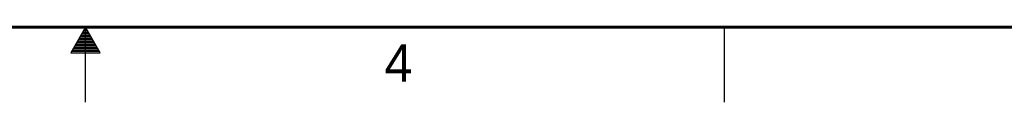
# Model space of a CAD drawing. Header units: inches. Extents: x 0 to 34, y 0 to 22.
# Tile 38 of 55: x 16.6 to 23.1, y 0 to 0.5. Entities that reach past the tile are written whole.
import ezdxf

# ---------------------------------------------------------------- set-up
doc = ezdxf.new("R2010")
doc.units = ezdxf.units.IN
doc.header["$LTSCALE"] = 1.87
doc.header["$MEASUREMENT"] = 0
doc.layers.get('0').update_dxf_attribs({"linetype": 'CONTINUOUS'})
doc.styles.get("Standard").update_dxf_attribs({"font": 'txt', "width": 0.8})

msp = doc.modelspace()

# ---------------------------------------------------------------- linework, layer by layer
at = {"color": 2, "linetype": 'CONTINUOUS'}
for p, q in [((17, 0.5), (16.902, 0.3303)), ((16.9769, 0.46), (17.0231, 0.46)), ((16.9827, 0.47), (17.0173, 0.47)), ((16.9885, 0.48), (17.0116, 0.48)), ((16.9942, 0.49), (17.0058, 0.49)), ((17.098, 0.3303), (17, 0.5)), ((17, 0), (17, 0.5)), ((21.25, 0), (21.25, 0.5)), ((16.9423, 0.4), (17.0578, 0.4)), ((16.9481, 0.41), (17.052, 0.41)), ((16.9538, 0.42), (17.0462, 0.42)), ((16.9596, 0.43), (17.0404, 0.43)), ((16.9654, 0.44), (17.0347, 0.44)), ((16.9712, 0.45), (17.0289, 0.45)), ((16.902, 0.3303), (17.098, 0.3303)), ((16.9076, 0.34), (17.0924, 0.34)), ((16.9134, 0.35), (17.0866, 0.35)), ((16.9192, 0.36), (17.0808, 0.36)), ((16.925, 0.37), (17.0751, 0.37)), ((16.9307, 0.38), (17.0693, 0.38)), ((16.9365, 0.39), (17.0635, 0.39))]:
    msp.add_line(p, q, dxfattribs=at)
at = {"color": 7, "linetype": 'CONTINUOUS', "const_width": 0.02}
msp.add_lwpolyline([(0.5, 0.5), (33.5, 0.5)], dxfattribs=at)

# ---------------------------------------------------------------- texts
at = {"color": 2, "linetype": 'CONTINUOUS'}
msp.add_text('4', height=0.25, dxfattribs=at).set_placement((18.9884, 0.1369))

doc.saveas('drawing.dxf')
